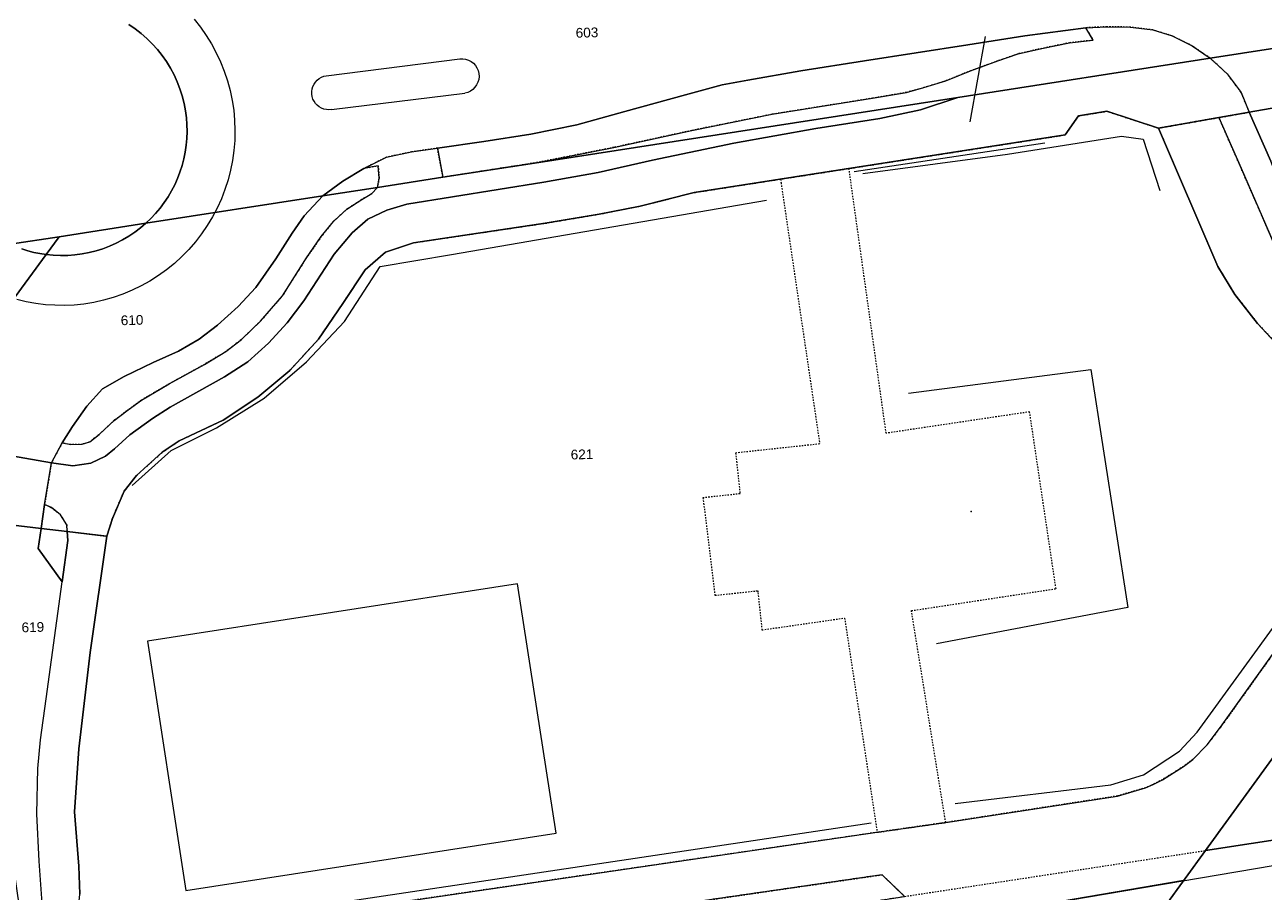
# Model space of a CAD drawing. Header units: millimetres. Extents: x -191 to 81095, y -508122 to 28741.
# Tile 128 of 251: x 5144 to 5234, y 9745 to 9808. Entities that reach past the tile are written whole.
import ezdxf

# ---------------------------------------------------------------- set-up
doc = ezdxf.new("R2010")
doc.units = ezdxf.units.MM
doc.linetypes.add('VE22-087 DB - VST Hervest-Dorsten ALK VA2736$0$1', pattern=[0])
doc.linetypes.add('VE22-087 DB - VST Hervest-Dorsten ALK VA2736$0$2', pattern=[0.16, 0.06, -0.1])
doc.layers.get('0').update_dxf_attribs({"color": 251})
for name, color, linetype, lineweight in [('VE22-087 DB - VST Hervest-Dorsten ALK VA2736$0$AX_Flurstueck', 9, 'VE22-087 DB - VST Hervest-Dorsten ALK VA2736$0$1', 18), ('VE22-087 DB - VST Hervest-Dorsten ALK VA2736$0$AX_Gebaeude', 7, 'VE22-087 DB - VST Hervest-Dorsten ALK VA2736$0$1', 18), ('VE22-087 DB - VST Hervest-Dorsten ALK VA2736$0$AX_SonstigesBauwerkOderSonstigeEinrichtung', 7, 'VE22-087 DB - VST Hervest-Dorsten ALK VA2736$0$1', 18), ('VE22-087 DB - VST Hervest-Dorsten ALK VA2736$0$AX_SportFreizeitUndErholungsflaeche', 7, 'VE22-087 DB - VST Hervest-Dorsten ALK VA2736$0$1', 18), ('VE22-087 DB - VST Hervest-Dorsten ALK VA2736$0$AX_Strassenverkehr', 7, 'VE22-087 DB - VST Hervest-Dorsten ALK VA2736$0$1', 18), ('VE22-087 DB - VST Hervest-Dorsten ALK VA2736$0$AX_Strassenverkehrsanlage', 7, 'VE22-087 DB - VST Hervest-Dorsten ALK VA2736$0$1', 18), ('VE22-087 DB - VST Hervest-Dorsten ALK VA2736$0$AX_Vegetationsmerkmal', 7, 'VE22-087 DB - VST Hervest-Dorsten ALK VA2736$0$1', 18), ('VE22-087 DB - VST Hervest-Dorsten ALK VA2736$0$AX_Weg', 7, 'VE22-087 DB - VST Hervest-Dorsten ALK VA2736$0$1', 18), ('VE22-087 DB - VST Hervest-Dorsten ALK VA2736$0$AX_WegPfadSteig', 7, 'VE22-087 DB - VST Hervest-Dorsten ALK VA2736$0$1', 18)]:
    doc.layers.add(name, color=color, linetype=linetype, lineweight=lineweight)
doc.layers.add('XREF ALK Kataster', color=251, linetype='Continuous')
doc.styles.add('VE22-087 DB - VST Hervest-Dorsten ALK VA2736$0$0', font='arial.ttf')

# ---------------------------------------------------------------- blocks, each defined once
blk = doc.blocks.new('VE22-087 DB - VST Hervest-Dorsten ALK VA2736$0$99')
at = {"color": 0}
blk.add_point((0, 0), dxfattribs=at)
blk = doc.blocks.new('VE22-087 DB - VST Hervest-Dorsten ALK VA2736')
at = {"layer": 'VE22-087 DB - VST Hervest-Dorsten ALK VA2736$0$AX_Flurstueck', "linetype": 'VE22-087 DB - VST Hervest-Dorsten ALK VA2736$0$1', "lineweight": 13, "ltscale": 0.5}
for points in [[(5081.162, 9778.527, 0), (5104.148, 9782.078, 0), (5120.926, 9784.638, 0), (5125.885, 9785.394, 0), (5123.162, 9787.367, 0), (5121.622, 9788.492, 0), (5128.781, 9789.603, 0), (5131.587, 9790.039, 0), (5143.337, 9791.862, 0), (5146.874, 9792.411, 0), (5153.118, 9793.379, 0), (5165.87, 9795.358, 0), (5169.802, 9795.969, 0), (5174.521, 9796.701, 0), (5181.122, 9797.725, 0), (5211.633, 9802.459, 0), (5229.831, 9805.283, 0), (5242.115, 9807.189, 0), (5243.486, 9807.401, 0), (5246.813, 9807.915, 0), (5296.875, 9815.612, 0), (5308.248, 9817.307, 0), (5463.968, 9840.483, 0)], [(5242.115, 9807.189, 0), (5229.831, 9805.283, 0), (5211.633, 9802.459, 0), (5208.939, 9801.551, 0), (5206.017, 9800.933, 0), (5201.402, 9800.211, 0), (5195.499, 9799.161, 0), (5189.628, 9797.919, 0), (5185.726, 9797.047, 0), (5181.799, 9796.332, 0), (5171.931, 9794.76, 0), (5170.479, 9794.33, 0), (5169.124, 9793.673, 0), (5167.987, 9792.68, 0), (5166.687, 9791.14, 0), (5164.495, 9787.795, 0), (5163.295, 9786.198, 0), (5161.944, 9784.722, 0), (5160.456, 9783.392, 0), (5158.785, 9782.296, 0), (5154.856, 9780.105, 0), (5153.585, 9779.29, 0), (5151.962, 9778.113, 0), (5150.843, 9777.108, 0), (5150.207, 9776.575, 0), (5149.156, 9776.087, 0), (5147.84, 9775.888, 0), (5146.306, 9776.098, 0), (5139.157, 9777.355, 0)], [(5139.926, 9772.047, 0), (5145.558, 9771.377, 0), (5147.441, 9771.153, 0), (5150.309, 9770.811, 0), (5150.698, 9772.08, 0), (5151.546, 9774.058, 0), (5152.43, 9775.179, 0), (5154.293, 9776.864, 0), (5155.518, 9777.687, 0), (5158.676, 9779.191, 0), (5161.182, 9780.843, 0), (5163.496, 9782.772, 0), (5165.554, 9785.02, 0), (5167.308, 9787.595, 0), (5168.929, 9790.016, 0), (5170.388, 9791.305, 0), (5172.399, 9791.972, 0), (5181.905, 9793.382, 0), (5185.799, 9794.037, 0), (5188.747, 9794.621, 0), (5192.637, 9795.592, 0), (5219.368, 9799.747, 0), (5220.338, 9801.119, 0), (5222.385, 9801.455, 0), (5226.104, 9800.236, 0), (5230.459, 9801.001, 0), (5232.653, 9801.386, 0), (5241.173, 9802.88, 0)], [(5212.532, 9800.692, 0), (5213.64, 9806.86, 0)], [(5241.173, 9802.88, 0), (5232.653, 9801.386, 0), (5230.459, 9801.001, 0), (5226.104, 9800.236, 0), (5230.375, 9790.273, 0), (5231.608, 9788.245, 0), (5233.251, 9786.159, 0), (5235.737, 9783.461, 0)], [(5139.157, 9777.355, 0), (5146.306, 9776.098, 0), (5147.84, 9775.888, 0), (5149.156, 9776.087, 0), (5150.207, 9776.575, 0), (5150.843, 9777.108, 0), (5151.962, 9778.113, 0), (5153.585, 9779.29, 0), (5154.856, 9780.105, 0), (5158.785, 9782.296, 0), (5160.456, 9783.392, 0), (5161.944, 9784.722, 0), (5163.295, 9786.198, 0), (5164.495, 9787.795, 0), (5166.687, 9791.14, 0), (5167.987, 9792.68, 0), (5169.124, 9793.673, 0), (5170.479, 9794.33, 0), (5171.931, 9794.76, 0), (5181.799, 9796.332, 0), (5185.726, 9797.047, 0), (5189.628, 9797.919, 0), (5195.499, 9799.161, 0), (5201.402, 9800.211, 0), (5206.017, 9800.933, 0), (5208.939, 9801.551, 0), (5211.633, 9802.459, 0), (5181.122, 9797.725, 0), (5174.521, 9796.701, 0), (5169.802, 9795.969, 0), (5165.87, 9795.358, 0), (5153.118, 9793.379, 0), (5146.874, 9792.411, 0), (5145.926, 9791.124, 0), (5141.167, 9784.662, 0)], [(5226.554, 9744.094, 0), (5229.493, 9748.143, 0), (5245.297, 9769.917, 0)], [(5235.737, 9783.461, 0), (5233.251, 9786.159, 0), (5231.608, 9788.245, 0), (5230.375, 9790.273, 0), (5226.104, 9800.236, 0), (5222.385, 9801.455, 0), (5220.338, 9801.119, 0), (5219.368, 9799.747, 0), (5192.637, 9795.592, 0), (5188.747, 9794.621, 0), (5185.799, 9794.037, 0), (5181.905, 9793.382, 0), (5172.399, 9791.972, 0), (5170.388, 9791.305, 0), (5168.929, 9790.016, 0), (5167.308, 9787.595, 0), (5165.554, 9785.02, 0), (5163.496, 9782.772, 0), (5161.182, 9780.843, 0), (5158.676, 9779.191, 0), (5155.518, 9777.687, 0), (5154.293, 9776.864, 0), (5152.43, 9775.179, 0), (5151.546, 9774.058, 0), (5150.698, 9772.08, 0), (5150.309, 9770.811, 0), (5149.095, 9762.43, 0), (5148.285, 9755.472, 0), (5147.979, 9750.943, 0), (5148.278, 9747.02, 0), (5148.341, 9744.983, 0)], [(5257.844, 9737.472, 0), (5271.175, 9752.434, 0), (5267.781, 9755.435, 0), (5250.907, 9770.036, 0), (5247.514, 9772.972, 0), (5245.297, 9769.917, 0), (5229.493, 9748.143, 0), (5226.554, 9744.094, 0)]]:
    blk.add_polyline3d(points, dxfattribs=at)
for points in [[(5139.157, 9777.355, 0), (5138.918, 9779.007, 0), (5138.624, 9781.035, 0), (5141.167, 9784.662, 0), (5145.926, 9791.124, 0), (5146.874, 9792.411, 0), (5143.337, 9791.862, 0), (5131.587, 9790.039, 0), (5128.781, 9789.603, 0), (5121.622, 9788.492, 0), (5123.162, 9787.367, 0), (5127.897, 9788.009, 0), (5128.801, 9787.635, 0), (5129.62, 9787.063, 0), (5130.338, 9786.353, 0), (5131.279, 9785.162, 0), (5132.055, 9783.863, 0), (5132.541, 9782.44, 0), (5132.917, 9780.939, 0), (5133.235, 9780.034, 0), (5133.741, 9779.183, 0), (5134.478, 9778.512, 0), (5135.376, 9778.074, 0), (5136.497, 9777.822, 0)], [(5139.926, 9772.047, 0), (5144.363, 9741.424, 0), (5147.333, 9741.873, 0), (5147.903, 9737.934, 0), (5148.157, 9741.01, 0), (5148.152, 9742.989, 0), (5148.341, 9744.983, 0), (5148.278, 9747.02, 0), (5147.979, 9750.943, 0), (5148.285, 9755.472, 0), (5149.095, 9762.43, 0), (5150.309, 9770.811, 0), (5147.441, 9771.153, 0), (5145.558, 9771.377, 0)]]:
    blk.add_polyline3d(points, close=True, dxfattribs=at)
at = {"layer": 'VE22-087 DB - VST Hervest-Dorsten ALK VA2736$0$AX_Gebaeude', "color": 7, "linetype": 'VE22-087 DB - VST Hervest-Dorsten ALK VA2736$0$1', "lineweight": 13, "ltscale": 0.5}
blk.add_polyline3d([(5179.912, 9767.374, 0), (5153.23, 9763.229, 0), (5156.003, 9745.256, 0), (5182.685, 9749.397, 0)], close=True, dxfattribs=at)
at = {"layer": 'VE22-087 DB - VST Hervest-Dorsten ALK VA2736$0$AX_SportFreizeitUndErholungsflaeche', "color": 253, "linetype": 'VE22-087 DB - VST Hervest-Dorsten ALK VA2736$0$1', "lineweight": 13, "ltscale": 0.5, "true_color": 0x999999}
blk.add_polyline3d([(5229.493, 9748.143, 0), (5252.844, 9751.715, 0), (5254.657, 9737.129, 0), (5257.844, 9737.472, 0), (5271.175, 9752.434, 0), (5267.781, 9755.435, 0), (5250.907, 9770.036, 0), (5245.297, 9769.917, 0)], close=True, dxfattribs=at)
at = {"layer": 'VE22-087 DB - VST Hervest-Dorsten ALK VA2736$0$AX_Strassenverkehr', "color": 253, "linetype": 'VE22-087 DB - VST Hervest-Dorsten ALK VA2736$0$1', "lineweight": 13, "ltscale": 0.5, "true_color": 0x999999}
for points in [[(5151.881, 9807.708, 0), (5152.335, 9807.401, 0), (5152.77, 9807.067, 0), (5153.183, 9806.708, 0), (5153.574, 9806.324, 0), (5153.941, 9805.917, 0), (5154.282, 9805.488, 0), (5154.597, 9805.04, 0), (5154.884, 9804.573, 0), (5155.142, 9804.089, 0), (5155.37, 9803.591, 0), (5155.567, 9803.08, 0), (5155.733, 9802.558, 0), (5155.867, 9802.026, 0), (5155.968, 9801.488, 0), (5156.033, 9800.995, 0), (5156.071, 9800.498, 0), (5156.082, 9800.001, 0), (5156.065, 9799.503, 0), (5156.021, 9799.008, 0), (5155.949, 9798.515, 0), (5155.85, 9798.027, 0), (5155.724, 9797.546, 0), (5155.572, 9797.072, 0), (5155.395, 9796.607, 0), (5155.191, 9796.153, 0), (5154.963, 9795.711, 0), (5154.711, 9795.282, 0), (5154.436, 9794.867, 0), (5154.138, 9794.468, 0), (5153.818, 9794.087, 0), (5153.478, 9793.723, 0), (5153.118, 9793.379, 0), (5152.724, 9793.043, 0), (5152.311, 9792.73, 0), (5151.881, 9792.44, 0), (5151.435, 9792.177, 0), (5150.974, 9791.939, 0), (5150.5, 9791.728, 0), (5150.016, 9791.545, 0), (5149.521, 9791.389, 0), (5149.018, 9791.263, 0), (5148.509, 9791.166, 0), (5147.995, 9791.098, 0), (5147.478, 9791.06, 0), (5146.96, 9791.051, 0), (5146.442, 9791.073, 0), (5145.926, 9791.124, 0), (5145.481, 9791.193, 0), (5145.04, 9791.283, 0), (5144.604, 9791.396, 0), (5144.174, 9791.53, 0)], [(5144.174, 9791.53, 0), (5144.604, 9791.396, 0), (5145.04, 9791.283, 0), (5145.481, 9791.193, 0), (5145.926, 9791.124, 0), (5146.442, 9791.073, 0), (5146.96, 9791.051, 0), (5147.478, 9791.06, 0), (5147.995, 9791.098, 0), (5148.509, 9791.166, 0), (5149.018, 9791.263, 0), (5149.521, 9791.389, 0), (5150.016, 9791.545, 0), (5150.5, 9791.728, 0), (5150.974, 9791.939, 0), (5151.435, 9792.177, 0), (5151.881, 9792.44, 0), (5152.311, 9792.73, 0), (5152.724, 9793.043, 0), (5153.118, 9793.379, 0), (5153.478, 9793.723, 0), (5153.818, 9794.087, 0), (5154.138, 9794.468, 0), (5154.436, 9794.867, 0), (5154.711, 9795.282, 0), (5154.963, 9795.711, 0), (5155.191, 9796.153, 0), (5155.395, 9796.607, 0), (5155.572, 9797.072, 0), (5155.724, 9797.546, 0), (5155.85, 9798.027, 0), (5155.949, 9798.515, 0), (5156.021, 9799.008, 0), (5156.065, 9799.503, 0), (5156.082, 9800.001, 0), (5156.071, 9800.498, 0), (5156.033, 9800.995, 0), (5155.968, 9801.488, 0), (5155.867, 9802.026, 0), (5155.733, 9802.558, 0), (5155.567, 9803.08, 0), (5155.37, 9803.591, 0), (5155.142, 9804.089, 0), (5154.884, 9804.573, 0), (5154.597, 9805.04, 0), (5154.282, 9805.488, 0), (5153.941, 9805.917, 0), (5153.574, 9806.324, 0), (5153.183, 9806.708, 0), (5152.77, 9807.067, 0), (5152.335, 9807.401, 0), (5151.881, 9807.708, 0)], [(5241.173, 9802.88, 0), (5232.653, 9801.386, 0), (5234.213, 9797.863, 0)]]:
    blk.add_polyline3d(points, dxfattribs=at)
for points in [[(5232.653, 9801.386, 0), (5230.459, 9801.001, 0), (5232.063, 9797.348, 0), (5234.374, 9792.04, 0), (5235.345, 9789.875, 0), (5236.444, 9787.855, 0), (5238.022, 9785.735, 0), (5239.436, 9784.047, 0), (5240.842, 9785.339, 0), (5239.512, 9786.783, 0), (5238.224, 9788.721, 0), (5237.433, 9789.885, 0), (5236.546, 9791.739, 0), (5235.604, 9794.219, 0), (5234.213, 9797.863, 0)], [(5145.558, 9771.377, 0), (5145.339, 9769.917, 0), (5147.08, 9767.531, 0), (5147.48, 9770.506, 0), (5147.441, 9771.153, 0), (5147.412, 9771.624, 0), (5146.958, 9772.347, 0), (5146.317, 9772.872, 0), (5145.817, 9773.098, 0)]]:
    blk.add_polyline3d(points, close=True, dxfattribs=at)
at = {"layer": 'VE22-087 DB - VST Hervest-Dorsten ALK VA2736$0$AX_Strassenverkehrsanlage', "color": 7, "linetype": 'VE22-087 DB - VST Hervest-Dorsten ALK VA2736$0$1', "lineweight": 13, "ltscale": 0.5, "true_color": 0xf7f7f0}
for points in [[(5148.644, 9787.552, 0), (5147.952, 9787.483, 0), (5147.257, 9787.453, 0), (5146.562, 9787.461, 0), (5145.868, 9787.507, 0), (5145.178, 9787.592, 0), (5144.493, 9787.714, 0), (5143.817, 9787.875, 0)], [(5156.598, 9808.088, 0), (5157.047, 9807.519, 0), (5157.464, 9806.926, 0), (5157.845, 9806.309, 0), (5158.19, 9805.671, 0), (5158.498, 9805.014, 0), (5158.767, 9804.341, 0), (5158.997, 9803.653, 0), (5159.188, 9802.953, 0), (5159.337, 9802.244, 0), (5159.445, 9801.526, 0), (5159.512, 9800.804, 0), (5159.537, 9800.08, 0), (5159.52, 9799.355, 0), (5159.461, 9798.632, 0), (5159.361, 9797.913, 0), (5159.219, 9797.202, 0), (5159.037, 9796.5, 0), (5158.815, 9795.81, 0), (5158.553, 9795.134, 0), (5158.252, 9794.474, 0), (5157.914, 9793.832, 0), (5157.54, 9793.211, 0), (5157.13, 9792.613, 0), (5156.686, 9792.039, 0), (5156.21, 9791.492, 0), (5155.704, 9790.973, 0), (5155.168, 9790.484, 0), (5154.605, 9790.027, 0), (5154.017, 9789.603, 0), (5153.405, 9789.214, 0), (5152.771, 9788.86, 0), (5152.119, 9788.544, 0), (5151.449, 9788.266, 0), (5150.764, 9788.027, 0), (5150.067, 9787.828, 0), (5149.359, 9787.67, 0), (5148.644, 9787.552, 0)], [(5220.875, 9807.482, 0), (5222.394, 9807.552, 0), (5224.06, 9807.528, 0), (5225.694, 9807.322, 0), (5227.083, 9806.895, 0), (5228.534, 9806.184, 0), (5229.831, 9805.283, 0), (5231.059, 9804.152, 0), (5232.063, 9802.82, 0), (5232.653, 9801.386, 0)], [(5166.118, 9804.021, 0), (5175.741, 9805.246, 0)], [(5175.741, 9805.246, 0), (5175.954, 9805.25, 0), (5176.164, 9805.217, 0), (5176.366, 9805.15, 0), (5176.554, 9805.049, 0), (5176.722, 9804.919, 0), (5176.866, 9804.762, 0), (5176.981, 9804.583, 0), (5177.065, 9804.387, 0), (5177.114, 9804.18, 0), (5177.128, 9803.967, 0), (5177.106, 9803.755, 0), (5177.048, 9803.55, 0), (5176.957, 9803.358, 0), (5176.835, 9803.183, 0), (5176.685, 9803.032, 0), (5176.512, 9802.908, 0), (5176.32, 9802.815, 0), (5176.116, 9802.755, 0)], [(5166.497, 9801.575, 0), (5166.313, 9801.56, 0), (5166.129, 9801.573, 0), (5165.948, 9801.614, 0), (5165.776, 9801.681, 0), (5165.615, 9801.773, 0), (5165.47, 9801.887, 0), (5165.344, 9802.022, 0), (5165.239, 9802.175, 0), (5165.158, 9802.341, 0), (5165.103, 9802.518, 0), (5165.074, 9802.7, 0), (5165.073, 9802.885, 0), (5165.1, 9803.068, 0), (5165.154, 9803.245, 0), (5165.234, 9803.412, 0), (5165.337, 9803.565, 0), (5165.462, 9803.702, 0), (5165.607, 9803.818, 0), (5165.766, 9803.911, 0), (5165.938, 9803.979, 0), (5166.118, 9804.021, 0)], [(5166.497, 9801.575, 0), (5176.116, 9802.755, 0)], [(5168.827, 9797.33, 0), (5170.453, 9798.145, 0), (5172.267, 9798.528, 0), (5174.13, 9798.802, 0)], [(5145.817, 9773.098, 0), (5146.306, 9776.098, 0)]]:
    blk.add_polyline3d(points, dxfattribs=at)
at = {"layer": 'VE22-087 DB - VST Hervest-Dorsten ALK VA2736$0$AX_Vegetationsmerkmal', "color": 7, "linetype": 'VE22-087 DB - VST Hervest-Dorsten ALK VA2736$0$1', "lineweight": 13, "ltscale": 0.5}
for points in [[(5204.803, 9796.976, 0), (5215.224, 9798.357, 0), (5223.45, 9799.67, 0), (5224.999, 9799.451, 0), (5226.21, 9795.733, 0)], [(5204.158, 9797.108, 0), (5217.908, 9799.176, 0)], [(5208.086, 9781.12, 0), (5221.227, 9782.835, 0), (5223.885, 9765.671, 0), (5210.094, 9763.055, 0)], [(5211.458, 9751.537, 0), (5222.678, 9752.875, 0), (5225.027, 9753.612, 0), (5227.626, 9755.304, 0), (5228.891, 9756.682, 0), (5241.293, 9773.752, 0), (5240.782, 9777.925, 0)], [(5148.746, 9741.656, 0), (5205.404, 9750.135, 0)], [(5206.343, 9742.311, 0), (5239.757, 9747.978, 0)]]:
    blk.add_polyline3d(points, dxfattribs=at)
for points in [[(5229.493, 9748.143, 0), (5227.916, 9745.97, 0), (5214.113, 9743.629, 0), (5214.468, 9741.698, 0), (5216.979, 9741.217, 0), (5219.367, 9740.759, 0), (5220.202, 9737.173, 0), (5215.127, 9736.474, 0), (5215.884, 9731.564, 0), (5240.534, 9735.319, 0), (5239.998, 9738.58, 0), (5246.177, 9739.384, 0), (5246.604, 9736.244, 0), (5249.323, 9736.658, 0), (5250.919, 9726.285, 0), (5251.969, 9720.66, 0), (5252.116, 9719.871, 0), (5256.742, 9720.351, 0), (5254.657, 9737.129, 0), (5252.844, 9751.715, 0)], [(5206.178, 9746.391, 0), (5147.903, 9737.934, 0), (5148.22, 9735.741, 0), (5207.807, 9744.833, 0)]]:
    blk.add_polyline3d(points, close=True, dxfattribs=at)
at = {"layer": 'VE22-087 DB - VST Hervest-Dorsten ALK VA2736$0$AX_Weg', "color": 7, "linetype": 'VE22-087 DB - VST Hervest-Dorsten ALK VA2736$0$2', "lineweight": 13, "ltscale": 0.5}
blk.add_polyline3d([(5234.374, 9792.04, 0), (5232.063, 9797.348, 0), (5230.459, 9801.001, 0), (5226.104, 9800.236, 0), (5230.375, 9790.273, 0), (5231.608, 9788.245, 0), (5233.251, 9786.159, 0), (5235.737, 9783.461, 0)], dxfattribs=at)
blk.add_polyline3d([(5206.178, 9746.391, 0), (5147.903, 9737.934, 0), (5148.22, 9735.741, 0), (5207.807, 9744.833, 0)], close=True, dxfattribs=at)
at = {"layer": 'VE22-087 DB - VST Hervest-Dorsten ALK VA2736$0$AX_WegPfadSteig', "color": 7, "linetype": 'VE22-087 DB - VST Hervest-Dorsten ALK VA2736$0$2', "lineweight": 13, "ltscale": 0.5}
blk.add_polyline3d([(5203.795, 9797.326, 0), (5198.857, 9796.559, 0), (5198.896, 9796.299, 0), (5201.685, 9777.463, 0), (5195.625, 9776.809, 0), (5195.942, 9773.867, 0), (5193.271, 9773.579, 0), (5194.136, 9766.547, 0), (5197.09, 9766.866, 0), (5197.215, 9766.88, 0), (5197.232, 9766.726, 0), (5197.52, 9764.053, 0), (5203.479, 9764.911, 0), (5205.829, 9749.455, 0), (5210.765, 9750.163, 0), (5208.3, 9765.442, 0), (5218.719, 9767.024, 0), (5216.817, 9779.777, 0), (5206.476, 9778.237, 0), (5203.835, 9797.045, 0)], close=True, dxfattribs=at)
at = {"layer": 'VE22-087 DB - VST Hervest-Dorsten ALK VA2736$0$AX_SonstigesBauwerkOderSonstigeEinrichtung', "color": 7, "xscale": 0.5, "yscale": 0.5, "zscale": 0.5, "rotation": 1.589422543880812}
blk.add_blockref('VE22-087 DB - VST Hervest-Dorsten ALK VA2736$0$99', (5212.592, 9772.583), dxfattribs=at)
at = {"layer": 'VE22-087 DB - VST Hervest-Dorsten ALK VA2736$0$AX_Flurstueck', "char_height": 0.7, "attachment_point": 2, "style": 'VE22-087 DB - VST Hervest-Dorsten ALK VA2736$0$0', "bg_fill": 3, "box_fill_scale": 1, "bg_fill_color": 256, "bg_fill_transparency": 0}
for s, insert, rotation in [('603', (5184.901, 9807.481), 1.58943), ('610', (5152.107, 9786.747), 1.58943), ('621', (5184.541, 9777.064), 1.58942), ('619', (5144.956, 9764.601), 1.58942)]:
    blk.add_mtext(s, dxfattribs=dict(at, insert=insert, rotation=rotation))
at = {"layer": 'VE22-087 DB - VST Hervest-Dorsten ALK VA2736$0$AX_SportFreizeitUndErholungsflaeche', "color": 253, "linetype": 'VE22-087 DB - VST Hervest-Dorsten ALK VA2736$0$1', "lineweight": 13, "ltscale": 0.5, "true_color": 0x999999}
for points in [[(5148.157, 9741.01, 0), (5205.829, 9749.455, 0), (5210.765, 9750.163, 0), (5223.143, 9752.074, 0), (5225.179, 9752.669, 0), (5225.728, 9752.914, 0), (5226.385, 9753.252, 0), (5227.908, 9754.203, 0), (5228.58, 9754.714, 0), (5229.612, 9755.766, 0), (5230.577, 9757.03, 0), (5242.505, 9773.694, 0)], [(5235.737, 9783.461, 0), (5233.251, 9786.159, 0), (5231.608, 9788.245, 0), (5230.375, 9790.273, 0), (5226.104, 9800.236, 0), (5222.385, 9801.455, 0), (5220.338, 9801.119, 0), (5219.368, 9799.747, 0), (5192.637, 9795.592, 0), (5188.747, 9794.621, 0), (5185.799, 9794.037, 0), (5181.905, 9793.382, 0), (5172.399, 9791.972, 0), (5170.388, 9791.305, 0), (5168.929, 9790.016, 0), (5167.308, 9787.595, 0), (5165.554, 9785.02, 0), (5163.496, 9782.772, 0), (5161.182, 9780.843, 0), (5158.676, 9779.191, 0), (5155.518, 9777.687, 0), (5154.293, 9776.864, 0), (5152.43, 9775.179, 0), (5151.546, 9774.058, 0), (5150.698, 9772.08, 0), (5150.309, 9770.811, 0), (5149.095, 9762.43, 0), (5148.285, 9755.472, 0), (5147.979, 9750.943, 0), (5148.278, 9747.02, 0), (5148.341, 9744.983, 0)]]:
    blk.add_polyline3d(points, dxfattribs=at)
at = {"layer": 'VE22-087 DB - VST Hervest-Dorsten ALK VA2736$0$AX_Strassenverkehr', "color": 253, "linetype": 'VE22-087 DB - VST Hervest-Dorsten ALK VA2736$0$1', "lineweight": 13, "ltscale": 0.5, "true_color": 0x999999}
for points in [[(5139.926, 9772.047, 0), (5145.558, 9771.377, 0), (5145.817, 9773.098, 0), (5146.306, 9776.098, 0), (5147.069, 9777.54, 0), (5147.815, 9778.729, 0), (5148.867, 9780.191, 0), (5149.997, 9781.44, 0), (5151.548, 9782.326, 0), (5153.633, 9783.35, 0), (5155.474, 9784.154, 0), (5156.953, 9785.018, 0), (5158.269, 9786.022, 0), (5159.772, 9787.372, 0), (5161.041, 9788.759, 0), (5162.47, 9790.822, 0), (5163.655, 9792.664, 0), (5164.516, 9793.906, 0), (5165.87, 9795.358, 0), (5167.312, 9796.411, 0), (5168.827, 9797.33, 0), (5170.453, 9798.145, 0), (5172.267, 9798.528, 0), (5174.13, 9798.802, 0), (5177.47, 9799.273, 0), (5180.864, 9799.8, 0), (5184.18, 9800.478, 0), (5187.633, 9801.439, 0), (5192.017, 9802.652, 0), (5194.665, 9803.356, 0), (5196.514, 9803.697, 0), (5200.335, 9804.37, 0), (5204.913, 9805.092, 0), (5212.364, 9806.246, 0), (5216.474, 9806.892, 0), (5220.875, 9807.482, 0), (5222.394, 9807.552, 0), (5224.06, 9807.528, 0), (5225.694, 9807.322, 0), (5227.083, 9806.895, 0), (5228.534, 9806.184, 0), (5229.831, 9805.283, 0), (5231.059, 9804.152, 0), (5232.063, 9802.82, 0), (5232.653, 9801.386, 0), (5241.173, 9802.88, 0)], [(5148.341, 9744.983, 0), (5148.278, 9747.02, 0), (5147.979, 9750.943, 0), (5148.285, 9755.472, 0), (5149.095, 9762.43, 0), (5150.309, 9770.811, 0), (5147.441, 9771.153, 0), (5147.48, 9770.506, 0), (5147.08, 9767.531, 0), (5145.339, 9769.917, 0), (5145.558, 9771.377, 0), (5139.926, 9772.047, 0), (5135.678, 9772.552, 0), (5130.712, 9773.143, 0), (5133.49, 9754.076, 0), (5136.082, 9736.281, 0)]]:
    blk.add_polyline3d(points, dxfattribs=at)
for points in [[(5216.474, 9806.892, 0), (5212.364, 9806.246, 0), (5204.913, 9805.092, 0), (5200.335, 9804.37, 0), (5196.514, 9803.697, 0), (5194.665, 9803.356, 0), (5192.017, 9802.652, 0), (5187.633, 9801.439, 0), (5184.18, 9800.478, 0), (5180.864, 9799.8, 0), (5177.47, 9799.273, 0), (5174.13, 9798.802, 0), (5174.521, 9796.701, 0), (5181.122, 9797.725, 0), (5186.857, 9798.853, 0), (5192.458, 9800.072, 0), (5198.267, 9801.243, 0), (5205.502, 9802.399, 0), (5207.942, 9802.819, 0), (5209.195, 9803.16, 0), (5210.786, 9803.655, 0), (5212.551, 9804.371, 0), (5214.532, 9805.093, 0), (5215.997, 9805.603, 0), (5217.699, 9805.992, 0), (5219.689, 9806.399, 0), (5221.388, 9806.577, 0), (5220.875, 9807.482, 0)], [(5169.423, 9797.457, 0), (5168.827, 9797.33, 0), (5167.312, 9796.411, 0), (5165.87, 9795.358, 0), (5164.516, 9793.906, 0), (5163.655, 9792.664, 0), (5162.47, 9790.822, 0), (5161.041, 9788.759, 0), (5159.772, 9787.372, 0), (5158.269, 9786.022, 0), (5156.953, 9785.018, 0), (5155.474, 9784.154, 0), (5153.633, 9783.35, 0), (5151.548, 9782.326, 0), (5149.997, 9781.44, 0), (5148.867, 9780.191, 0), (5147.815, 9778.729, 0), (5147.069, 9777.54, 0), (5147.699, 9777.414, 0), (5148.522, 9777.437, 0), (5149.072, 9777.614, 0), (5149.739, 9778.151, 0), (5150.838, 9779.167, 0), (5151.733, 9779.855, 0), (5152.786, 9780.618, 0), (5154.786, 9781.797, 0), (5157.327, 9783.203, 0), (5158.877, 9784.123, 0), (5160, 9784.996, 0), (5161.378, 9786.324, 0), (5162.957, 9788.149, 0), (5164.69, 9790.884, 0), (5165.757, 9792.418, 0), (5166.64, 9793.518, 0), (5167.601, 9794.404, 0), (5168.675, 9795.087, 0), (5169.397, 9795.519, 0), (5169.802, 9795.969, 0), (5169.926, 9796.626, 0), (5169.858, 9797.527, 0)]]:
    blk.add_polyline3d(points, close=True, dxfattribs=at)
at = {"layer": 'VE22-087 DB - VST Hervest-Dorsten ALK VA2736$0$AX_Strassenverkehrsanlage', "color": 7, "linetype": 'VE22-087 DB - VST Hervest-Dorsten ALK VA2736$0$1', "lineweight": 13, "ltscale": 0.5, "true_color": 0xf7f7f0}
blk.add_polyline3d([(5146.774, 9723.15, 0), (5146.658, 9723.932, 0), (5144.425, 9739.038, 0), (5144.403, 9739.808, 0), (5144.977, 9740.836, 0), (5145.71, 9742.206, 0), (5145.694, 9743.675, 0), (5145.422, 9747.378, 0), (5145.256, 9750.777, 0), (5145.322, 9754.056, 0), (5145.517, 9756.127, 0), (5145.928, 9759.09, 0), (5147.08, 9767.531, 0)], dxfattribs=at)
at = {"layer": 'VE22-087 DB - VST Hervest-Dorsten ALK VA2736$0$AX_Vegetationsmerkmal', "color": 7, "linetype": 'VE22-087 DB - VST Hervest-Dorsten ALK VA2736$0$1', "lineweight": 13, "ltscale": 0.5}
blk.add_polyline3d([(5152.128, 9774.477, 0), (5154.948, 9776.987, 0), (5158.21, 9778.621, 0), (5161.629, 9780.762, 0), (5164.694, 9783.383, 0), (5167.437, 9786.303, 0), (5170.007, 9790.257, 0), (5175.148, 9791.132, 0), (5197.855, 9795.051, 0)], dxfattribs=at)
at = {"layer": 'VE22-087 DB - VST Hervest-Dorsten ALK VA2736$0$AX_Weg', "color": 7, "linetype": 'VE22-087 DB - VST Hervest-Dorsten ALK VA2736$0$2', "lineweight": 13, "ltscale": 0.5}
for points in [[(5220.875, 9807.482, 0), (5221.388, 9806.577, 0), (5219.689, 9806.399, 0), (5217.699, 9805.992, 0), (5215.997, 9805.603, 0), (5214.532, 9805.093, 0), (5212.551, 9804.371, 0), (5210.786, 9803.655, 0), (5209.195, 9803.16, 0), (5207.942, 9802.819, 0), (5205.502, 9802.399, 0), (5198.267, 9801.243, 0), (5192.458, 9800.072, 0), (5186.857, 9798.853, 0), (5181.122, 9797.725, 0), (5174.521, 9796.701, 0), (5174.13, 9798.802, 0), (5172.267, 9798.528, 0), (5170.453, 9798.145, 0), (5168.827, 9797.33, 0), (5169.423, 9797.457, 0), (5169.858, 9797.527, 0), (5169.926, 9796.626, 0), (5169.802, 9795.969, 0), (5169.397, 9795.519, 0), (5168.675, 9795.087, 0), (5167.601, 9794.404, 0), (5166.64, 9793.518, 0), (5165.757, 9792.418, 0), (5164.69, 9790.884, 0), (5162.957, 9788.149, 0), (5161.378, 9786.324, 0), (5160, 9784.996, 0), (5158.877, 9784.123, 0), (5157.327, 9783.203, 0), (5154.786, 9781.797, 0), (5152.786, 9780.618, 0), (5151.733, 9779.855, 0), (5150.838, 9779.167, 0), (5149.739, 9778.151, 0), (5149.072, 9777.614, 0), (5148.522, 9777.437, 0), (5147.699, 9777.414, 0), (5147.069, 9777.54, 0), (5146.306, 9776.098, 0), (5145.817, 9773.098, 0), (5146.317, 9772.872, 0), (5146.958, 9772.347, 0), (5147.412, 9771.624, 0), (5147.441, 9771.153, 0), (5150.309, 9770.811, 0), (5150.698, 9772.08, 0), (5151.546, 9774.058, 0), (5152.43, 9775.179, 0), (5154.293, 9776.864, 0), (5155.518, 9777.687, 0), (5158.676, 9779.191, 0), (5161.182, 9780.843, 0), (5163.496, 9782.772, 0), (5165.554, 9785.02, 0), (5167.308, 9787.595, 0), (5168.929, 9790.016, 0), (5170.388, 9791.305, 0), (5172.399, 9791.972, 0), (5181.905, 9793.382, 0), (5185.799, 9794.037, 0), (5188.747, 9794.621, 0), (5192.637, 9795.592, 0), (5219.368, 9799.747, 0), (5220.338, 9801.119, 0), (5222.385, 9801.455, 0), (5226.104, 9800.236, 0), (5230.459, 9801.001, 0), (5232.653, 9801.386, 0), (5232.063, 9802.82, 0), (5231.059, 9804.152, 0), (5229.831, 9805.283, 0), (5228.534, 9806.184, 0), (5227.083, 9806.895, 0), (5225.694, 9807.322, 0), (5224.06, 9807.528, 0), (5222.394, 9807.552, 0)], [(5242.505, 9773.694, 0), (5230.577, 9757.03, 0), (5229.612, 9755.766, 0), (5228.58, 9754.714, 0), (5227.908, 9754.203, 0), (5226.385, 9753.252, 0), (5225.728, 9752.914, 0), (5225.179, 9752.669, 0), (5223.143, 9752.074, 0), (5210.765, 9750.163, 0), (5205.829, 9749.455, 0), (5148.157, 9741.01, 0), (5147.903, 9737.934, 0), (5206.178, 9746.391, 0), (5207.807, 9744.833, 0), (5229.493, 9748.143, 0), (5245.297, 9769.917, 0), (5250.907, 9770.036, 0), (5247.514, 9772.972, 0), (5241.656, 9778.189, 0)]]:
    blk.add_polyline3d(points, close=True, dxfattribs=at)

msp = doc.modelspace()

# ---------------------------------------------------------------- block references
at = {"layer": 'XREF ALK Kataster', "color": 251}
msp.add_blockref('VE22-087 DB - VST Hervest-Dorsten ALK VA2736', (0, 0), dxfattribs=at)

doc.saveas('drawing.dxf')
